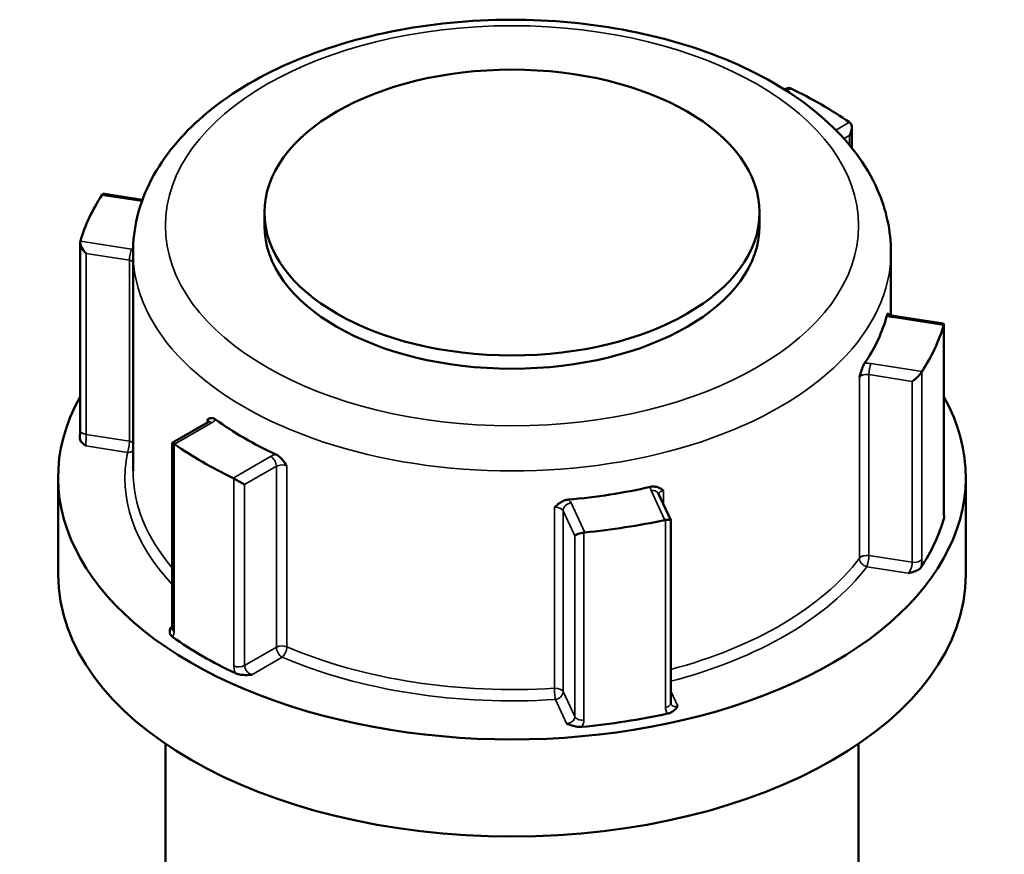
# Model space of a CAD drawing. Header units: millimetres. Extents: x 0 to 904, y 0 to 925.
# Tile 10 of 10: x 691 to 752, y 874 to 925. Entities that reach past the tile are written whole.
import ezdxf

# ---------------------------------------------------------------- set-up
doc = ezdxf.new("R2010")
doc.units = ezdxf.units.MM
doc.layers.add('Visible (ANSI)', color=7, linetype='Continuous', lineweight=50)
doc.layers.add('Visible Narrow (ANSI)', color=7, linetype='Continuous', lineweight=35)

msp = doc.modelspace()

# ---------------------------------------------------------------- linework, layer by layer
at = {"layer": 'Visible (ANSI)'}
for p, q in [((738.536, 920.807), (738.497, 920.784)), ((742.657, 918.428), (742.657, 917.172)), ((698.824, 913.965), (696.484, 914.327)), ((706.36, 913.173), (706.36, 912.356)), ((736.96, 913.173), (736.96, 912.356)), ((694.972, 899.731), (694.972, 911.312)), ((698.24, 910.723), (698.24, 897.21)), ((745.08, 910.723), (745.08, 906.824)), ((748.315, 906.309), (745.247, 906.783)), ((748.349, 894.689), (748.349, 906.269)), ((702.875, 900.218), (700.664, 898.942)), ((700.664, 898.942), (700.778, 898.876)), ((700.664, 898.942), (700.664, 887.467)), ((693.61, 896.802), (693.61, 890.801)), ((704.467, 896.746), (705.138, 896.358)), ((749.71, 896.802), (749.71, 890.801)), ((731.471, 894.156), (730.709, 895.798)), ((731.473, 882.855), (731.473, 894.147)), ((700.24, 880.345), (700.24, 839.202)), ((743.08, 880.345), (743.08, 872.934))]:
    msp.add_line(p, q, dxfattribs=at)
msp.add_ellipse((721.66, 913.173), major_axis=(-15.3, 0), ratio=0.57735, dxfattribs=at)
for centre, major_axis, ratio, start_param, end_param in [((738.536, 920.23), (-0.354, -0.612), 0.57735, 3.238165, 3.926991), ((721.66, 908.804), (27.05, 0), 0.57735, 0.690617, 0.88018), ((742.157, 918.14), (-0.354, -0.612), 0.57735, 1.570796, 3.045021), ((721.66, 908.804), (-27.05, 0), 0.57735, 5.926605, 6.116167), ((696.797, 913.773), (-0.451, 0.526), 0.410754, 5.836328, 6.371671), ((721.66, 912.356), (15.3, 0), 0.57735, 3.141593, 6.283185), ((695.472, 910.917), (0.451, -0.526), 0.410754, 3.423222, 4.897446), ((721.66, 908.804), (23.42, 0), 0.57735, 5.908593, 6.134179), ((721.66, 908.804), (27.05, 0), 0.57735, 5.926605, 6.116167), ((747.849, 905.875), (0.491, 0.421), 0.218386, 5.9329, 6.468243), ((746.524, 903.02), (-0.491, -0.421), 0.218386, 1.123939, 2.598164), ((721.66, 896.802), (28.05, 0), 0.57735, 2.828737, 6.596041), ((721.66, 908.804), (-23.42, 0), 0.57735, 0.672605, 0.898191), ((721.66, 908.804), (-27.05, 0), 0.57735, 0.690617, 0.88018), ((721.66, 908.804), (-23.42, 0), 0.57735, 1.719803, 1.945389), ((721.66, 908.804), (-27.05, 0), 0.57735, 1.737814, 1.927377), ((730.973, 894.041), (0.5, 0.11), 0.201906, 6.238645, 7.45107), ((721.66, 896.802), (27.05, 0), 0.57735, 5.919743, 6.123029), ((726.027, 893.276), (-0.5, -0.11), 0.201906, 4.502621, 5.976846), ((721.66, 890.801), (28.05, 0), 0.57735, 3.141593, 6.283185), ((721.66, 896.802), (-27.05, 0), 0.57735, 0.683755, 0.887041), ((721.66, 896.802), (-27.05, 0), 0.57735, 1.730953, 1.934239)]:
    msp.add_ellipse(centre, major_axis=major_axis, ratio=ratio, start_param=start_param, end_param=end_param, dxfattribs=at)
for points, knots in [([(698.24, 910.723), (698.24, 912.176), (698.594, 913.623), (699.959, 916.412), (701.012, 917.739), (703.77, 920.21), (705.534, 921.324), (709.555, 923.163), (711.82, 923.879), (716.588, 924.839), (719.087, 925.085), (724.08, 925.095), (726.573, 924.86), (731.327, 923.926), (733.587, 923.226), (737.66, 921.4), (739.471, 920.271), (742.408, 917.661), (743.548, 916.18), (744.795, 913.334), (745.08, 912.031), (745.08, 910.723)], [2.356194, 2.356194, 2.356194, 2.356194, 2.631499, 2.631499, 2.928808, 2.928808, 3.256868, 3.256868, 3.591427, 3.591427, 3.923774, 3.923774, 4.254968, 4.254968, 4.587267, 4.587267, 4.921796, 4.921796, 5.250049, 5.250049, 5.497787, 5.497787, 5.497787, 5.497787]), ([(744.821, 906.797), (744.834, 906.846), (744.846, 906.881), (744.872, 906.934), (744.885, 906.939), (744.903, 906.933), (744.91, 906.924), (744.917, 906.912)], [0.23232756, 0.23232756, 0.23232756, 0.23232756, 0.25357447, 0.25357447, 0.28265801, 0.28265801, 0.30554373, 0.30554373, 0.30554373, 0.30554373]), ([(744.912, 906.918), (744.912, 906.918), (744.913, 906.916), (744.923, 906.906), (744.935, 906.895), (744.973, 906.871), (744.998, 906.857), (745.061, 906.83), (745.1, 906.816), (745.176, 906.796), (745.211, 906.789), (745.247, 906.783)], [4.3319005, 4.3319005, 4.3319005, 4.3319005, 4.4505896, 4.4505896, 4.6522435, 4.6522435, 4.8550269, 4.8550269, 5.0731994, 5.0731994, 5.2359878, 5.2359878, 5.2359878, 5.2359878]), ([(743.128, 902.992), (743.129, 902.993), (743.129, 902.994), (743.17, 903.135), (743.21, 903.27), (743.284, 903.491), (743.321, 903.592), (743.393, 903.752), (743.425, 903.811), (743.456, 903.857)], [-0.00031623, -0.00031623, -0.00031623, -0.00031623, 0, 0, 0.04401994, 0.04401994, 0.07498299, 0.07498299, 0.09760297, 0.09760297, 0.09760297, 0.09760297]), ([(702.82, 900.365), (702.82, 900.365), (702.821, 900.365), (702.882, 900.403), (702.942, 900.438), (703.058, 900.469), (703.117, 900.474), (703.235, 900.444), (703.288, 900.419), (703.341, 900.38)], [-0.00031623, -0.00031623, -0.00031623, -0.00031623, 0, 0, 0.04401992, 0.04401992, 0.07498296, 0.07498296, 0.09760293, 0.09760293, 0.09760293, 0.09760293]), ([(702.875, 900.218), (702.892, 900.228), (702.906, 900.237), (702.925, 900.253), (702.931, 900.259), (702.935, 900.263), (702.935, 900.264), (702.935, 900.264)], [0, 0, 0, 0, 0.1570796, 0.1570796, 0.3141593, 0.3141593, 0.3804885, 0.3804885, 0.3804885, 0.3804885]), ([(694.972, 899.731), (694.972, 899.705), (694.972, 899.676), (694.97, 899.617), (694.97, 899.586), (694.967, 899.522), (694.965, 899.489), (694.962, 899.422), (694.959, 899.388), (694.954, 899.319), (694.952, 899.284), (694.949, 899.249)], [0.63121764, 0.63121764, 0.63121764, 0.63121764, 0.64250889, 0.64250889, 0.65380014, 0.65380014, 0.6650914, 0.6650914, 0.67638265, 0.67638265, 0.6876739, 0.6876739, 0.6876739, 0.6876739]), ([(695.325, 898.748), (695.324, 898.749), (695.323, 898.75), (695.243, 898.811), (695.164, 898.873), (695.043, 898.995), (694.99, 899.062), (694.95, 899.177), (694.946, 899.214), (694.949, 899.249)], [-0.00049573, -0.00049573, -0.00049573, -0.00049573, 0, 0, 0.039349, 0.039349, 0.07210864, 0.07210864, 0.08973407, 0.08973407, 0.08973407, 0.08973407]), ([(707.069, 898.228), (707.136, 898.197), (707.203, 898.153), (707.355, 898.028), (707.431, 897.944), (707.584, 897.759), (707.664, 897.642), (707.748, 897.52), (707.749, 897.519), (707.749, 897.519)], [0.23232767, 0.23232767, 0.23232767, 0.23232767, 0.25357459, 0.25357459, 0.28265814, 0.28265814, 0.32400601, 0.32400601, 0.32430304, 0.32430304, 0.32430304, 0.32430304]), ([(730.23, 896.221), (730.31, 896.239), (730.388, 896.243), (730.567, 896.228), (730.656, 896.2), (730.832, 896.124), (730.925, 896.064), (731.02, 896.003), (731.021, 896.002), (731.021, 896.002)], [0.23232743, 0.23232743, 0.23232743, 0.23232743, 0.25357433, 0.25357433, 0.28265785, 0.28265785, 0.32400569, 0.32400569, 0.32430272, 0.32430272, 0.32430272, 0.32430272]), ([(724.288, 894.96), (724.288, 894.961), (724.289, 894.961), (724.392, 895.054), (724.492, 895.143), (724.682, 895.276), (724.778, 895.332), (724.968, 895.405), (725.052, 895.425), (725.137, 895.433)], [-0.00031623, -0.00031623, -0.00031623, -0.00031623, 0, 0, 0.04401994, 0.04401994, 0.07498299, 0.07498299, 0.09760298, 0.09760298, 0.09760298, 0.09760298]), ([(748.349, 894.689), (748.349, 894.644), (748.35, 894.604), (748.353, 894.534), (748.355, 894.504), (748.36, 894.463), (748.362, 894.45), (748.362, 894.45)], [1.26243534, 1.26243534, 1.26243534, 1.26243534, 1.28123815, 1.28123815, 1.30004096, 1.30004096, 1.31825191, 1.31825191, 1.31825191, 1.31825191]), ([(748.345, 894.497), (748.35, 894.487), (748.353, 894.477), (748.377, 894.41), (748.377, 894.357), (748.364, 894.311)], [0.06770247, 0.06770247, 0.06770247, 0.06770247, 0.07210866, 0.07210866, 0.09749772, 0.09749772, 0.09749772, 0.09749772]), ([(746.944, 891.25), (746.915, 891.207), (746.87, 891.161), (746.715, 891.06), (746.611, 891.017), (746.401, 890.946), (746.278, 890.916), (746.156, 890.886), (746.154, 890.885), (746.153, 890.885)], [0, 0, 0, 0, 0.02418213, 0.02418213, 0.05538448, 0.05538448, 0.09286299, 0.09286299, 0.09333516, 0.09333516, 0.09333516, 0.09333516]), ([(700.691, 886.936), (700.64, 886.972), (700.595, 887.018), (700.52, 887.146), (700.508, 887.219), (700.507, 887.36), (700.522, 887.436), (700.539, 887.512), (700.539, 887.513), (700.539, 887.514)], [0, 0, 0, 0, 0.02418213, 0.02418213, 0.05538448, 0.05538448, 0.09286298, 0.09286298, 0.09333515, 0.09333515, 0.09333515, 0.09333515]), ([(700.654, 887.381), (700.654, 887.381), (700.655, 887.382), (700.656, 887.388), (700.659, 887.398), (700.663, 887.426), (700.664, 887.445), (700.664, 887.467)], [0.19707762, 0.19707762, 0.19707762, 0.19707762, 0.20355696, 0.20355696, 0.21927947, 0.21927947, 0.23500199, 0.23500199, 0.23500199, 0.23500199]), ([(705.574, 884.607), (705.572, 884.607), (705.57, 884.607), (705.439, 884.598), (705.306, 884.589), (705.062, 884.59), (704.935, 884.597), (704.714, 884.64), (704.635, 884.666), (704.573, 884.695)], [-0.00049574, -0.00049574, -0.00049574, -0.00049574, 0, 0, 0.03934897, 0.03934897, 0.07210856, 0.07210856, 0.09749758, 0.09749758, 0.09749758, 0.09749758]), ([(731.909, 882.661), (731.908, 882.66), (731.907, 882.66), (731.856, 882.589), (731.803, 882.518), (731.68, 882.397), (731.606, 882.337), (731.43, 882.248), (731.352, 882.221), (731.277, 882.205)], [-0.00049574, -0.00049574, -0.00049574, -0.00049574, 0, 0, 0.03934897, 0.03934897, 0.07210856, 0.07210856, 0.09749757, 0.09749757, 0.09749757, 0.09749757]), ([(731.473, 882.855), (731.473, 882.85), (731.473, 882.845), (731.474, 882.835), (731.474, 882.83), (731.476, 882.822), (731.477, 882.819), (731.478, 882.812), (731.479, 882.809), (731.481, 882.803), (731.483, 882.8), (731.484, 882.798)], [1.26243534, 1.26243534, 1.26243534, 1.26243534, 1.26945391, 1.26945391, 1.27647249, 1.27647249, 1.28349106, 1.28349106, 1.29050963, 1.29050963, 1.2975282, 1.2975282, 1.2975282, 1.2975282]), ([(725.974, 881.385), (725.895, 881.377), (725.804, 881.377), (725.575, 881.404), (725.459, 881.434), (725.247, 881.504), (725.14, 881.55), (725.034, 881.596), (725.033, 881.597), (725.031, 881.597)], [0, 0, 0, 0, 0.02418213, 0.02418213, 0.05538448, 0.05538448, 0.09286297, 0.09286297, 0.09333513, 0.09333513, 0.09333513, 0.09333513])]:
    msp.add_open_spline(points, degree=3, knots=knots, dxfattribs=at)
for points in [[(738.892, 920.843), (738.879, 920.849), (738.867, 920.854), (738.854, 920.859)], [(742.543, 918.729), (742.532, 918.738), (742.522, 918.746), (742.512, 918.753)], [(696.329, 914.28), (696.323, 914.273), (696.318, 914.265), (696.312, 914.256)], [(694.987, 911.401), (694.984, 911.392), (694.982, 911.382), (694.979, 911.371)], [(748.334, 906.208), (748.337, 906.217), (748.339, 906.226), (748.342, 906.234)], [(746.992, 903.325), (746.998, 903.335), (747.003, 903.344), (747.009, 903.353)], [(700.778, 898.876), (700.788, 898.87), (700.799, 898.863), (700.809, 898.856)], [(704.429, 896.766), (704.442, 896.76), (704.454, 896.753), (704.467, 896.746)], [(731.103, 894.17), (731.118, 894.173), (731.133, 894.175), (731.148, 894.177)], [(726.11, 893.398), (726.126, 893.401), (726.142, 893.403), (726.157, 893.404)]]:
    msp.add_open_spline(points, degree=3, dxfattribs=at)
at = {"layer": 'Visible Narrow (ANSI)'}
for p, q in [((738.636, 920.696), (738.892, 920.843)), ((742.512, 918.753), (741.676, 918.27)), ((742.174, 917.741), (742.51, 917.935)), ((742.51, 917.935), (742.51, 917.352)), ((696.312, 914.256), (698.791, 913.873)), ((698.15, 910.911), (694.987, 911.401)), ((695.343, 899.453), (695.343, 910.639)), ((695.343, 910.639), (698.021, 910.224)), ((698.021, 910.224), (698.021, 899.038)), ((745.171, 906.698), (748.334, 906.208)), ((748.342, 906.234), (748.342, 894.642)), ((747.009, 903.353), (743.845, 903.842)), ((743.716, 903.155), (746.394, 902.741)), ((743.716, 891.969), (743.716, 903.155)), ((746.992, 891.732), (746.992, 903.325)), ((743.128, 902.992), (743.128, 891.806)), ((746.394, 902.741), (746.394, 891.555)), ((700.809, 898.856), (703.125, 900.193)), ((702.82, 900.365), (702.82, 900.186)), ((698.021, 899.038), (695.343, 899.453)), ((700.778, 887.283), (700.778, 898.876)), ((695.325, 898.748), (697.891, 898.351)), ((706.745, 898.103), (704.429, 896.766)), ((705.138, 896.358), (707.099, 897.49)), ((707.099, 897.49), (707.099, 886.304)), ((707.749, 886.333), (707.749, 897.519)), ((704.467, 896.746), (704.467, 885.154)), ((705.138, 885.172), (705.138, 896.358)), ((730.255, 895.996), (731.103, 894.17)), ((731.021, 895.125), (731.021, 896.002)), ((726.157, 893.404), (725.31, 895.231)), ((724.288, 894.96), (724.288, 883.774)), ((724.827, 894.748), (725.544, 893.202)), ((724.827, 883.562), (724.827, 894.748)), ((731.148, 894.177), (731.148, 882.585)), ((726.11, 881.806), (726.11, 893.398)), ((725.544, 893.202), (725.544, 882.016)), ((746.394, 891.555), (743.716, 891.969)), ((743.587, 891.282), (746.153, 890.885)), ((700.664, 887.586), (700.539, 887.514)), ((707.099, 886.304), (705.138, 885.172)), ((705.574, 884.607), (707.452, 885.692)), ((731.909, 882.661), (731.473, 883.601)), ((724.344, 883.079), (725.031, 881.597)), ((725.544, 882.016), (724.827, 883.562))]:
    msp.add_line(p, q, dxfattribs=at)
msp.add_ellipse((721.66, 912.356), major_axis=(21.42, 0), ratio=0.57735, dxfattribs=at)
for centre, major_axis, ratio, start_param, end_param in [((698.15, 910.503), (0.076, 0.494), 0.211325, 0.631914, 2.202711), ((697.891, 910.354), (-1, 0), 0.57735, 4.354154, 4.45059), ((721.66, 910.723), (-23.42, 0), 0.57735, 0, 3.141593), ((697.891, 909.945), (0.5, 0), 0.57735, 0.798142, 1.308997), ((745.429, 907.255), (1, 0), 0.57735, 4.058176, 4.45059), ((745.171, 906.289), (0.076, 0.494), 0.211325, 0, 0.631914), ((743.587, 903.285), (-1, 0), 0.57735, 4.45059, 4.843003), ((743.845, 903.434), (-0.076, -0.494), 0.211325, 3.773507, 5.344303), ((743.587, 902.876), (0.5, 0), 0.57735, 1.308997, 2.730409), ((702.418, 900.193), (0.5, 0), 0.57735, 0.167906, 0.636014), ((703.125, 899.785), (-0.25, 0.433), 0.57735, 5.497787, 6.283185), ((702.418, 900.601), (1, 0), 0.57735, 5.497787, 5.890201), ((695.472, 899.731), (-0.5, 0), 0.57735, 0, 1.308997), ((697.891, 898.759), (-0.076, -0.494), 0.211325, 0.631914, 2.202711), ((697.891, 898.759), (-0.5, 0), 0.57735, 3.939735, 4.45059), ((721.66, 896.802), (-23.92, 0), 0.57735, 6.17077, 6.782782), ((697.891, 898.759), (0.491, -0.096), 0.811343, 4.869722, 5.648587), ((707.452, 897.695), (-1, 0), 0.57735, 5.105374, 5.497787), ((706.745, 897.695), (-0.25, 0.433), 0.57735, 3.926991, 5.497787), ((707.452, 897.286), (0.5, 0), 0.57735, 0.934783, 2.356194), ((721.66, 897.21), (-23.42, 0), 0.57735, 0, 0.458955), ((731.221, 896.145), (-1, 0), 0.57735, 6.152571, 6.544985), ((730.255, 895.588), (0.454, 0.21), 0.788675, 0, 1.219917), ((731.221, 895.737), (-0.5, 0), 0.57735, 5.123573, 6.182779), ((725.31, 894.823), (-0.454, -0.21), 0.788675, 4.36151, 5.932306), ((724.344, 895.081), (1, 0), 0.57735, 0.261799, 0.654213), ((724.344, 894.673), (0.5, 0), 0.57735, 0.261799, 1.683211), ((747.849, 894.689), (0.5, 0), 0.57735, 6.117958, 6.283185), ((721.66, 897.21), (-23.42, 0), 0.57735, 2.003113, 2.730409), ((743.587, 891.69), (-0.5, 0), 0.57735, 4.45059, 5.872002), ((743.587, 891.69), (0.399, -0.301), 0.74844, 3.656071, 5.226868), ((743.587, 891.69), (0.076, 0.494), 0.211325, 3.773507, 5.344303), ((746.524, 891.834), (0.5, 0), 0.57735, 4.45059, 5.924814), ((721.66, 896.802), (23.92, 0), 0.57735, 5.135081, 5.872002), ((701.164, 887.467), (-0.5, 0), 0.57735, 0, 0.688826), ((707.452, 886.1), (-0.5, 0), 0.57735, 4.076375, 5.497787), ((707.452, 886.1), (0.25, -0.433), 0.57735, 3.926991, 5.497787), ((707.452, 886.1), (0.196, 0.46), 0.484994, 3.862668, 5.433464), ((721.66, 897.21), (-23.42, 0), 0.57735, 0.934783, 1.683211), ((721.66, 896.802), (23.92, 0), 0.57735, 4.076375, 4.824804), ((704.784, 885.377), (0.5, 0), 0.57735, 4.023563, 5.497787), ((724.344, 883.487), (0.5, 0), 0.57735, 0.261799, 1.683211), ((724.344, 883.487), (0.033, -0.499), 0.091593, 4.093921, 5.664718), ((724.344, 883.487), (0.454, 0.21), 0.788675, 4.36151, 5.932306), ((730.973, 882.855), (0.5, 0), 0.57735, 5.07076, 6.283185), ((726.027, 882.09), (-0.5, 0), 0.57735, 0.261799, 1.736024)]:
    msp.add_ellipse(centre, major_axis=major_axis, ratio=ratio, start_param=start_param, end_param=end_param, dxfattribs=at)
for points, knots in [([(695.325, 898.748), (695.325, 898.762), (695.325, 898.778), (695.326, 898.856), (695.329, 898.934), (695.334, 899.083), (695.336, 899.152), (695.34, 899.271), (695.341, 899.321), (695.342, 899.398), (695.343, 899.426), (695.343, 899.453)], [-0.7888479, -0.7888479, -0.7888479, -0.7888479, -0.7743737, -0.7743737, -0.7219503, -0.7219503, -0.6816247, -0.6816247, -0.650605, -0.650605, -0.6312176, -0.6312176, -0.6312176, -0.6312176]), ([(748.342, 894.642), (748.342, 894.589), (748.343, 894.54), (748.349, 894.424), (748.355, 894.365), (748.363, 894.317), (748.364, 894.314), (748.364, 894.311)], [1.26243534, 1.26243534, 1.26243534, 1.26243534, 1.28182415, 1.28182415, 1.31284625, 1.31284625, 1.31481552, 1.31481552, 1.31481552, 1.31481552]), ([(746.394, 891.555), (746.394, 891.515), (746.391, 891.471), (746.375, 891.353), (746.356, 891.275), (746.299, 891.104), (746.254, 891.014), (746.188, 890.923), (746.17, 890.903), (746.153, 890.885)], [-0.6312177, -0.6312177, -0.6312177, -0.6312177, -0.6019094, -0.6019094, -0.5550162, -0.5550162, -0.494055, -0.494055, -0.4735874, -0.4735874, -0.4735874, -0.4735874]), ([(746.944, 891.25), (746.957, 891.326), (746.969, 891.401), (746.987, 891.565), (746.992, 891.653), (746.992, 891.732)], [0.57883749, 0.57883749, 0.57883749, 0.57883749, 0.6019094, 0.6019094, 0.63121767, 0.63121767, 0.63121767, 0.63121767]), ([(700.663, 887.442), (700.641, 887.445), (700.616, 887.455), (700.574, 887.482), (700.556, 887.497), (700.539, 887.514)], [-0.12674836, -0.12674836, -0.12674836, -0.12674836, -0.09783927, -0.09783927, -0.0773717, -0.0773717, -0.0773717, -0.0773717]), ([(700.691, 886.936), (700.716, 886.973), (700.736, 887.017), (700.769, 887.13), (700.778, 887.204), (700.778, 887.283)], [0.18262179, 0.18262179, 0.18262179, 0.18262179, 0.20569371, 0.20569371, 0.23500199, 0.23500199, 0.23500199, 0.23500199]), ([(704.467, 885.154), (704.467, 885.101), (704.472, 885.046), (704.497, 884.899), (704.525, 884.806), (704.568, 884.707), (704.57, 884.701), (704.573, 884.695)], [0.63121772, 0.63121772, 0.63121772, 0.63121772, 0.65059953, 0.65059953, 0.68161043, 0.68161043, 0.68359791, 0.68359791, 0.68359791, 0.68359791]), ([(705.574, 884.607), (705.552, 884.615), (705.531, 884.623), (705.433, 884.669), (705.361, 884.724), (705.256, 884.84), (705.218, 884.897), (705.169, 885), (705.154, 885.046), (705.141, 885.119), (705.138, 885.146), (705.138, 885.172)], [-0.788848, -0.788848, -0.788848, -0.788848, -0.774333, -0.774333, -0.7219246, -0.7219246, -0.6816104, -0.6816104, -0.6505995, -0.6505995, -0.6312177, -0.6312177, -0.6312177, -0.6312177]), ([(731.148, 882.585), (731.148, 882.532), (731.154, 882.481), (731.185, 882.353), (731.22, 882.28), (731.27, 882.213), (731.273, 882.209), (731.277, 882.205)], [1.26243534, 1.26243534, 1.26243534, 1.26243534, 1.28182197, 1.28182197, 1.31284058, 1.31284058, 1.31481552, 1.31481552, 1.31481552, 1.31481552]), ([(731.909, 882.661), (731.887, 882.654), (731.866, 882.648), (731.767, 882.629), (731.693, 882.635), (731.583, 882.679), (731.542, 882.71), (731.501, 882.764), (731.492, 882.78), (731.484, 882.798)], [-1.4200656, -1.4200656, -1.4200656, -1.4200656, -1.4055862, -1.4055862, -1.3531648, -1.3531648, -1.3128406, -1.3128406, -1.2975282, -1.2975282, -1.2975282, -1.2975282]), ([(725.544, 882.016), (725.544, 881.976), (725.537, 881.936), (725.5, 881.835), (725.459, 881.777), (725.332, 881.667), (725.237, 881.623), (725.101, 881.6), (725.066, 881.597), (725.031, 881.597)], [-0.3131376, -0.3131376, -0.3131376, -0.3131376, -0.2838293, -0.2838293, -0.2369361, -0.2369361, -0.1759749, -0.1759749, -0.1555073, -0.1555073, -0.1555073, -0.1555073]), ([(725.974, 881.385), (726.013, 881.442), (726.044, 881.503), (726.095, 881.645), (726.11, 881.726), (726.11, 881.806)], [0.26075738, 0.26075738, 0.26075738, 0.26075738, 0.2838293, 0.2838293, 0.31313757, 0.31313757, 0.31313757, 0.31313757])]:
    msp.add_open_spline(points, degree=3, knots=knots, dxfattribs=at)

doc.saveas('drawing.dxf')
